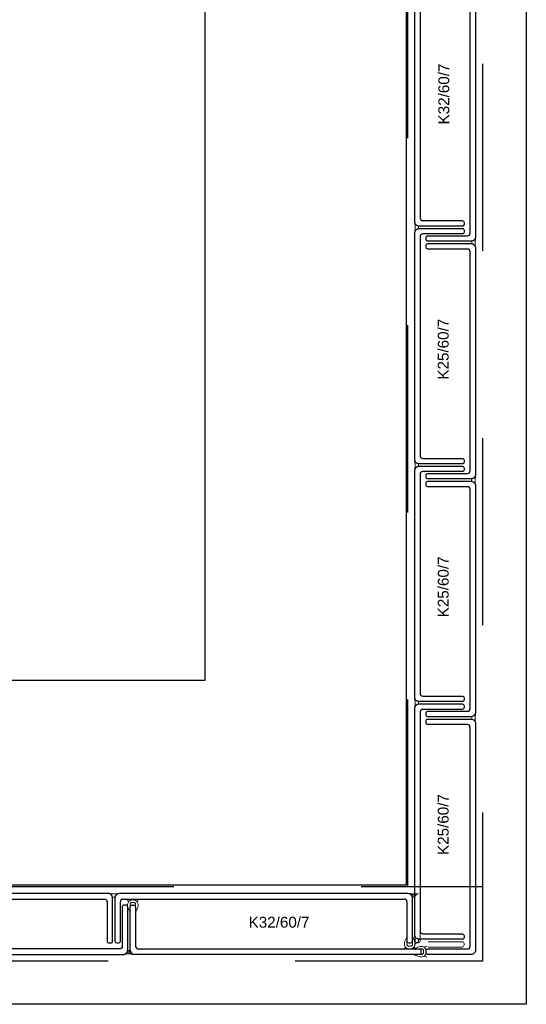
# Model space of a CAD drawing. Header units: metres. Extents: x 0 to 32.9, y 0 to 31.7.
# Tile 11 of 39: x 27.086 to 27.65, y 13.524 to 14.621. Entities that reach past the tile are written whole.
import ezdxf

# ---------------------------------------------------------------- set-up
doc = ezdxf.new("R2010")
doc.units = ezdxf.units.M
doc.linetypes.add('Dash Style-1', pattern=[0.41664, 0.20828, -0.20836])
doc.layers.add('003ARCH_A', color=7, linetype='Continuous')
doc.styles.add('ARIAL', font='arial.ttf')

msp = doc.modelspace()

# ---------------------------------------------------------------- linework, layer by layer
at = {"layer": '003ARCH_A', "color": 253}
for p, q in [((27.6502, 28.7852), (27.6502, 13.5245)), ((27.5164, 28.6523), (27.5164, 13.6573)), ((27.2924, 28.4248), (27.2924, 13.8848)), ((27.2924, 13.8848), (23.1924, 13.8848)), ((27.5164, 13.6573), (22.9683, 13.6573)), ((27.5185, 13.6478), (27.1975, 13.6478)), ((27.5185, 13.6478), (27.5185, 13.6478)), ((27.1925, 13.6428), (27.1925, 13.5948)), ((27.1985, 13.5948), (27.1985, 13.6387)), ((27.2015, 13.6417), (27.5144, 13.6417)), ((27.5174, 13.6387), (27.5174, 13.5948)), ((27.5235, 13.5948), (27.5235, 13.6428)), ((27.2093, 13.585), (27.2093, 13.633)), ((27.2113, 13.635), (27.2134, 13.635)), ((27.2154, 13.633), (27.2154, 13.5891)), ((27.1945, 13.5928), (27.1965, 13.5928)), ((27.5194, 13.5928), (27.5215, 13.5928)), ((27.2184, 13.5861), (27.5313, 13.5861)), ((27.5327, 13.5865), (27.5327, 13.5865)), ((27.5327, 13.5865), (27.5327, 13.58)), ((27.5327, 13.58), (27.2143, 13.58)), ((27.6502, 13.5245), (22.8345, 13.5245))]:
    msp.add_line(p, q, dxfattribs=at)
at = {"layer": '003ARCH_A', "color": 253, "linetype": 'Dash Style-1'}
for p, q in [((27.5184, 13.6555), (27.5184, 28.7372)), ((27.6014, 28.7372), (27.6014, 13.5725)), ((22.8833, 13.6555), (27.6014, 13.6555)), ((27.6014, 13.5725), (22.8833, 13.5725))]:
    msp.add_line(p, q, dxfattribs=at)
at = {"layer": '003ARCH_A', "color": 253, "linetype": 'Continuous', "lineweight": 18}
for p, q in [((27.5261, 14.3948), (27.5264, 14.3938)), ((27.5261, 14.394), (27.5261, 14.3948)), ((27.5261, 14.3937), (27.5261, 14.394)), ((27.5262, 14.3934), (27.5261, 14.3937)), ((27.5262, 14.3929), (27.5262, 14.3934)), ((27.5263, 14.3925), (27.5262, 14.3929)), ((27.5264, 14.392), (27.5263, 14.3925)), ((27.5264, 14.3938), (27.527, 14.3928)), ((27.527, 14.3928), (27.528, 14.3918)), ((27.5261, 14.3842), (27.5263, 14.3856)), ((27.5264, 14.3852), (27.5261, 14.3842)), ((27.5263, 14.3861), (27.5264, 14.3865)), ((27.5263, 14.3856), (27.5263, 14.3861)), ((27.5266, 14.3903), (27.5264, 14.392)), ((27.5264, 14.3869), (27.5265, 14.3874)), ((27.5264, 14.3865), (27.5264, 14.3869)), ((27.527, 14.3862), (27.5264, 14.3852)), ((27.5265, 14.389), (27.5266, 14.3897)), ((27.5265, 14.3885), (27.5265, 14.389)), ((27.5265, 14.3879), (27.5265, 14.3885)), ((27.5265, 14.3874), (27.5265, 14.3879)), ((27.5266, 14.3897), (27.5266, 14.3903)), ((27.528, 14.3872), (27.527, 14.3862)), ((27.528, 14.3918), (27.529, 14.3912)), ((27.529, 14.3877), (27.528, 14.3872)), ((27.529, 14.3912), (27.53, 14.3909)), ((27.53, 14.3881), (27.529, 14.3877)), ((27.53, 14.3909), (27.5301, 14.3905)), ((27.5301, 14.3882), (27.53, 14.3881)), ((27.5301, 14.3905), (27.5302, 14.3903)), ((27.5302, 14.3884), (27.5301, 14.3882)), ((27.5302, 14.3903), (27.5302, 14.3901)), ((27.5302, 14.3901), (27.5302, 14.3898)), ((27.5302, 14.3898), (27.5302, 14.3897)), ((27.5302, 14.3897), (27.5302, 14.3894)), ((27.5302, 14.3894), (27.5302, 14.3892)), ((27.5302, 14.3892), (27.5302, 14.389)), ((27.5302, 14.389), (27.5302, 14.3888)), ((27.5302, 14.3888), (27.5302, 14.3884)), ((27.5896, 14.3736), (27.5895, 14.3734)), ((27.5895, 14.3734), (27.5895, 14.3732)), ((27.5895, 14.3732), (27.5895, 14.373)), ((27.5895, 14.373), (27.5895, 14.3728)), ((27.5895, 14.3728), (27.5895, 14.3726)), ((27.5895, 14.3726), (27.5895, 14.3724)), ((27.5895, 14.3724), (27.5895, 14.3721)), ((27.5895, 14.3721), (27.5895, 14.3719)), ((27.5895, 14.3719), (27.5895, 14.3715)), ((27.5895, 14.3715), (27.5896, 14.3713)), ((27.5897, 14.374), (27.5896, 14.3736)), ((27.5896, 14.3713), (27.5897, 14.3712)), ((27.5907, 14.3744), (27.5897, 14.374)), ((27.5897, 14.3712), (27.5907, 14.3709)), ((27.5917, 14.3749), (27.5907, 14.3744)), ((27.5907, 14.3709), (27.5917, 14.3703)), ((27.5927, 14.376), (27.5917, 14.3749)), ((27.5933, 14.377), (27.5927, 14.376)), ((27.5932, 14.3734), (27.5933, 14.3751)), ((27.5932, 14.3728), (27.5932, 14.3734)), ((27.5932, 14.3722), (27.5932, 14.3728)), ((27.5932, 14.3716), (27.5932, 14.3722)), ((27.5932, 14.371), (27.5932, 14.3716)), ((27.5932, 14.3705), (27.5932, 14.371)), ((27.5933, 14.3701), (27.5932, 14.3705)), ((27.5936, 14.378), (27.5933, 14.377)), ((27.5933, 14.3751), (27.5935, 14.3756)), ((27.5935, 14.376), (27.5936, 14.3765)), ((27.5935, 14.3756), (27.5935, 14.376)), ((27.5936, 14.3772), (27.5936, 14.378)), ((27.5936, 14.3768), (27.5936, 14.3772)), ((27.5936, 14.3765), (27.5936, 14.3768)), ((27.5917, 14.3703), (27.5927, 14.3693)), ((27.5927, 14.3693), (27.5933, 14.3683)), ((27.5933, 14.3697), (27.5933, 14.3701)), ((27.5934, 14.3692), (27.5933, 14.3697)), ((27.5933, 14.3683), (27.5936, 14.3673)), ((27.5934, 14.3687), (27.5934, 14.3692)), ((27.5936, 14.3673), (27.5934, 14.3687)), ((27.5261, 14.1302), (27.5264, 14.1292)), ((27.5261, 14.1294), (27.5261, 14.1302)), ((27.5261, 14.129), (27.5261, 14.1294)), ((27.5264, 14.1292), (27.527, 14.1282)), ((27.5261, 14.1287), (27.5261, 14.129)), ((27.5262, 14.1282), (27.5261, 14.1287)), ((27.5261, 14.1195), (27.5262, 14.121)), ((27.5264, 14.1205), (27.5261, 14.1195)), ((27.5262, 14.1279), (27.5262, 14.1282)), ((27.5263, 14.1273), (27.5262, 14.1279)), ((27.5262, 14.121), (27.5263, 14.1214)), ((27.5265, 14.1256), (27.5263, 14.1273)), ((27.5263, 14.1219), (27.5264, 14.1223)), ((27.5263, 14.1214), (27.5263, 14.1219)), ((27.5264, 14.1232), (27.5265, 14.1239)), ((27.5264, 14.1227), (27.5264, 14.1232)), ((27.5264, 14.1223), (27.5264, 14.1227)), ((27.527, 14.1215), (27.5264, 14.1205)), ((27.5265, 14.125), (27.5265, 14.1256)), ((27.5265, 14.1244), (27.5265, 14.125)), ((27.5265, 14.1239), (27.5265, 14.1244)), ((27.527, 14.1282), (27.528, 14.1272)), ((27.528, 14.1225), (27.527, 14.1215)), ((27.528, 14.1272), (27.529, 14.1266)), ((27.529, 14.1231), (27.528, 14.1225)), ((27.529, 14.1266), (27.53, 14.1263)), ((27.53, 14.1234), (27.529, 14.1231)), ((27.53, 14.1263), (27.5301, 14.1259)), ((27.5301, 14.1238), (27.53, 14.1235)), ((27.53, 14.1235), (27.53, 14.1234)), ((27.5301, 14.1259), (27.5301, 14.1256)), ((27.5301, 14.1256), (27.5301, 14.1254)), ((27.5301, 14.1254), (27.5302, 14.1252)), ((27.5302, 14.1246), (27.5301, 14.1243)), ((27.5301, 14.1243), (27.5301, 14.1241)), ((27.5301, 14.1241), (27.5301, 14.1238)), ((27.5302, 14.1252), (27.5302, 14.125)), ((27.5302, 14.125), (27.5302, 14.1248)), ((27.5302, 14.1248), (27.5302, 14.1246)), ((27.5896, 14.109), (27.5895, 14.1088)), ((27.5895, 14.1088), (27.5895, 14.1086)), ((27.5895, 14.1086), (27.5895, 14.1083)), ((27.5895, 14.1083), (27.5895, 14.1082)), ((27.5895, 14.1082), (27.5895, 14.1079)), ((27.5895, 14.1079), (27.5895, 14.1077)), ((27.5895, 14.1077), (27.5895, 14.1075)), ((27.5895, 14.1075), (27.5895, 14.1073)), ((27.5895, 14.1073), (27.5895, 14.1069)), ((27.5897, 14.1094), (27.5896, 14.109)), ((27.5907, 14.1097), (27.5897, 14.1094)), ((27.5917, 14.1103), (27.5907, 14.1097)), ((27.5927, 14.1113), (27.5917, 14.1103)), ((27.5933, 14.1123), (27.5927, 14.1113)), ((27.5932, 14.1088), (27.5933, 14.1105)), ((27.5932, 14.1082), (27.5932, 14.1088)), ((27.5932, 14.1075), (27.5932, 14.1082)), ((27.5932, 14.107), (27.5932, 14.1075)), ((27.5936, 14.1133), (27.5933, 14.1123)), ((27.5933, 14.1105), (27.5935, 14.111)), ((27.5935, 14.1114), (27.5936, 14.1119)), ((27.5935, 14.111), (27.5935, 14.1114)), ((27.5936, 14.1125), (27.5936, 14.1133)), ((27.5936, 14.1122), (27.5936, 14.1125)), ((27.5936, 14.1119), (27.5936, 14.1122)), ((27.5895, 14.1069), (27.5896, 14.1067)), ((27.5896, 14.1067), (27.5897, 14.1066)), ((27.5897, 14.1066), (27.5907, 14.1062)), ((27.5907, 14.1062), (27.5917, 14.1057)), ((27.5917, 14.1057), (27.5927, 14.1047)), ((27.5927, 14.1047), (27.5933, 14.1037)), ((27.5932, 14.1064), (27.5932, 14.107)), ((27.5932, 14.1059), (27.5932, 14.1064)), ((27.5933, 14.1054), (27.5932, 14.1059)), ((27.5933, 14.105), (27.5933, 14.1054)), ((27.5934, 14.1046), (27.5933, 14.105)), ((27.5933, 14.1037), (27.5936, 14.1026)), ((27.5934, 14.1041), (27.5934, 14.1046)), ((27.5936, 14.1026), (27.5934, 14.1041)), ((27.5261, 13.8656), (27.5264, 13.8646)), ((27.5261, 13.8648), (27.5261, 13.8656)), ((27.5261, 13.8644), (27.5261, 13.8648)), ((27.5261, 13.8641), (27.5261, 13.8644)), ((27.5262, 13.8636), (27.5261, 13.8641)), ((27.5261, 13.8549), (27.5262, 13.8564)), ((27.5264, 13.8559), (27.5261, 13.8549)), ((27.5262, 13.8632), (27.5262, 13.8636)), ((27.5263, 13.8627), (27.5262, 13.8632)), ((27.5262, 13.8564), (27.5263, 13.8568)), ((27.5265, 13.861), (27.5263, 13.8627)), ((27.5263, 13.8573), (27.5264, 13.8577)), ((27.5263, 13.8568), (27.5263, 13.8573)), ((27.5264, 13.8646), (27.527, 13.8636)), ((27.5264, 13.8586), (27.5265, 13.8592)), ((27.5264, 13.8581), (27.5264, 13.8586)), ((27.5264, 13.8577), (27.5264, 13.8581)), ((27.527, 13.8569), (27.5264, 13.8559)), ((27.5265, 13.8604), (27.5265, 13.861)), ((27.5265, 13.8598), (27.5265, 13.8604)), ((27.5265, 13.8592), (27.5265, 13.8598)), ((27.527, 13.8636), (27.528, 13.8626)), ((27.528, 13.8579), (27.527, 13.8569)), ((27.528, 13.8626), (27.529, 13.862)), ((27.529, 13.8585), (27.528, 13.8579)), ((27.529, 13.862), (27.53, 13.8616)), ((27.53, 13.8588), (27.529, 13.8585)), ((27.53, 13.8616), (27.5301, 13.8612)), ((27.5301, 13.8591), (27.53, 13.8589)), ((27.53, 13.8589), (27.53, 13.8588)), ((27.5301, 13.8612), (27.5301, 13.861)), ((27.5301, 13.861), (27.5301, 13.8608)), ((27.5301, 13.8608), (27.5302, 13.8606)), ((27.5302, 13.86), (27.5301, 13.8597)), ((27.5301, 13.8597), (27.5301, 13.8595)), ((27.5301, 13.8595), (27.5301, 13.8591)), ((27.5302, 13.8606), (27.5302, 13.8604)), ((27.5302, 13.8604), (27.5302, 13.8602)), ((27.5302, 13.8602), (27.5302, 13.86)), ((27.5896, 13.8443), (27.5895, 13.8441)), ((27.5897, 13.8448), (27.5896, 13.8443)), ((27.5907, 13.8451), (27.5897, 13.8448)), ((27.5917, 13.8457), (27.5907, 13.8451)), ((27.5927, 13.8467), (27.5917, 13.8457)), ((27.5933, 13.8477), (27.5927, 13.8467)), ((27.5932, 13.8441), (27.5933, 13.8458)), ((27.5936, 13.8487), (27.5933, 13.8477)), ((27.5933, 13.8458), (27.5935, 13.8464)), ((27.5935, 13.8467), (27.5936, 13.8472)), ((27.5935, 13.8464), (27.5935, 13.8467)), ((27.5936, 13.8479), (27.5936, 13.8487)), ((27.5936, 13.8475), (27.5936, 13.8479)), ((27.5936, 13.8472), (27.5936, 13.8475)), ((27.5895, 13.8441), (27.5895, 13.8439)), ((27.5895, 13.8439), (27.5895, 13.8437)), ((27.5895, 13.8437), (27.5895, 13.8435)), ((27.5895, 13.8435), (27.5895, 13.8433)), ((27.5895, 13.8433), (27.5895, 13.8431)), ((27.5895, 13.8431), (27.5895, 13.8428)), ((27.5895, 13.8428), (27.5895, 13.8426)), ((27.5895, 13.8426), (27.5895, 13.8423)), ((27.5895, 13.8423), (27.5896, 13.842)), ((27.5896, 13.842), (27.5897, 13.8419)), ((27.5897, 13.8419), (27.5907, 13.8416)), ((27.5907, 13.8416), (27.5917, 13.841)), ((27.5917, 13.841), (27.5927, 13.84)), ((27.5927, 13.84), (27.5933, 13.839)), ((27.5932, 13.8435), (27.5932, 13.8441)), ((27.5932, 13.8429), (27.5932, 13.8435)), ((27.5932, 13.8424), (27.5932, 13.8429)), ((27.5932, 13.8417), (27.5932, 13.8424)), ((27.5932, 13.8412), (27.5932, 13.8417)), ((27.5933, 13.8408), (27.5932, 13.8412)), ((27.5933, 13.8404), (27.5933, 13.8408)), ((27.5934, 13.8399), (27.5933, 13.8404)), ((27.5933, 13.839), (27.5936, 13.838)), ((27.5934, 13.8395), (27.5934, 13.8399)), ((27.5936, 13.838), (27.5934, 13.8395)), ((27.1858, 13.6477), (27.1868, 13.6474)), ((27.1866, 13.6477), (27.1858, 13.6477)), ((27.187, 13.6477), (27.1866, 13.6477)), ((27.1868, 13.6474), (27.1878, 13.6468)), ((27.1873, 13.6477), (27.187, 13.6477)), ((27.1877, 13.6476), (27.1873, 13.6477)), ((27.1881, 13.6475), (27.1877, 13.6476)), ((27.1887, 13.6474), (27.1881, 13.6475)), ((27.1904, 13.6473), (27.1887, 13.6474)), ((27.191, 13.6473), (27.1904, 13.6473)), ((27.1916, 13.6473), (27.191, 13.6473)), ((27.1921, 13.6473), (27.1916, 13.6473)), ((27.1927, 13.6473), (27.1921, 13.6473)), ((27.1932, 13.6473), (27.1927, 13.6473)), ((27.1937, 13.6474), (27.1932, 13.6473)), ((27.1941, 13.6474), (27.1937, 13.6474)), ((27.1945, 13.6475), (27.1941, 13.6474)), ((27.195, 13.6475), (27.1945, 13.6475)), ((27.1945, 13.6468), (27.1955, 13.6474)), ((27.1965, 13.6477), (27.195, 13.6475)), ((27.1955, 13.6474), (27.1965, 13.6477)), ((27.5201, 13.6475), (27.5201, 13.6475)), ((27.5202, 13.6476), (27.5202, 13.6476)), ((27.5203, 13.6477), (27.5203, 13.6477)), ((27.5203, 13.6477), (27.5203, 13.6477)), ((27.5204, 13.6474), (27.5204, 13.6474)), ((27.5206, 13.6476), (27.5206, 13.6476)), ((27.5206, 13.6475), (27.5206, 13.6475)), ((27.5212, 13.6469), (27.5213, 13.6469)), ((27.5213, 13.6476), (27.5214, 13.6476)), ((27.5214, 13.6476), (27.5214, 13.6476)), ((27.5214, 13.6469), (27.5215, 13.6469)), ((27.5215, 13.6469), (27.5215, 13.6469)), ((27.5215, 13.6469), (27.5215, 13.6469)), ((27.5216, 13.6475), (27.5216, 13.6475)), ((27.5216, 13.6474), (27.5216, 13.6474)), ((27.5217, 13.6475), (27.5217, 13.6475)), ((27.5219, 13.6469), (27.5219, 13.6469)), ((27.5221, 13.6471), (27.5221, 13.6471)), ((27.5221, 13.6471), (27.5221, 13.6471)), ((27.5223, 13.6472), (27.5223, 13.6473)), ((27.523, 13.6473), (27.523, 13.6473)), ((27.5231, 13.6472), (27.5231, 13.6472)), ((27.5233, 13.6471), (27.5233, 13.6471)), ((27.5234, 13.647), (27.5234, 13.647)), ((27.5236, 13.6469), (27.5236, 13.6469)), ((27.524, 13.647), (27.524, 13.647)), ((27.526, 13.647), (27.526, 13.647)), ((27.5262, 13.6472), (27.5262, 13.6472)), ((27.5262, 13.6471), (27.5262, 13.6471)), ((27.5264, 13.6473), (27.5264, 13.6473)), ((27.527, 13.6473), (27.527, 13.6473)), ((27.5271, 13.6472), (27.5271, 13.6472)), ((27.5273, 13.647), (27.5273, 13.647)), ((27.5274, 13.647), (27.5274, 13.647)), ((27.5277, 13.6474), (27.5277, 13.6474)), ((27.5279, 13.6469), (27.5279, 13.6469)), ((27.5281, 13.6471), (27.5281, 13.6471)), ((27.5286, 13.6475), (27.5286, 13.6475)), ((27.5286, 13.6473), (27.5286, 13.6473)), ((27.5288, 13.6472), (27.5288, 13.6472)), ((27.5288, 13.6472), (27.5288, 13.6472)), ((27.5288, 13.6472), (27.5288, 13.6472)), ((27.5294, 13.6475), (27.5294, 13.6475)), ((27.5297, 13.6476), (27.5297, 13.6476)), ((27.5298, 13.6476), (27.5298, 13.6477)), ((27.5298, 13.6477), (27.5298, 13.6477)), ((27.1878, 13.6468), (27.1888, 13.6458)), ((27.1888, 13.6458), (27.1894, 13.6448)), ((27.1894, 13.6448), (27.1897, 13.6438)), ((27.1897, 13.6438), (27.1901, 13.6437)), ((27.1901, 13.6437), (27.1904, 13.6436)), ((27.1904, 13.6436), (27.1906, 13.6436)), ((27.1906, 13.6436), (27.1908, 13.6436)), ((27.1908, 13.6436), (27.191, 13.6436)), ((27.191, 13.6436), (27.1912, 13.6436)), ((27.1912, 13.6436), (27.1914, 13.6436)), ((27.1914, 13.6436), (27.1917, 13.6436)), ((27.1917, 13.6436), (27.1919, 13.6436)), ((27.1919, 13.6436), (27.1922, 13.6436)), ((27.1922, 13.6436), (27.1924, 13.6437)), ((27.1924, 13.6437), (27.1926, 13.6438)), ((27.1926, 13.6438), (27.1929, 13.6448)), ((27.1929, 13.6448), (27.1935, 13.6458)), ((27.1935, 13.6458), (27.1945, 13.6468)), ((27.5218, 13.6468), (27.5218, 13.6468)), ((27.5226, 13.6467), (27.5226, 13.6467)), ((27.5226, 13.6457), (27.5226, 13.6457)), ((27.5226, 13.6457), (27.5226, 13.6457)), ((27.5227, 13.6454), (27.5227, 13.6454)), ((27.5228, 13.6467), (27.5228, 13.6467)), ((27.5228, 13.6462), (27.5228, 13.6462)), ((27.5228, 13.6458), (27.5228, 13.6459)), ((27.5229, 13.6467), (27.5229, 13.6467)), ((27.5229, 13.6467), (27.5229, 13.6467)), ((27.5229, 13.6462), (27.5229, 13.6463)), ((27.5229, 13.6454), (27.5229, 13.6454)), ((27.523, 13.6464), (27.523, 13.6463)), ((27.523, 13.6463), (27.523, 13.6463)), ((27.523, 13.6461), (27.523, 13.6461)), ((27.5231, 13.6467), (27.5231, 13.6467)), ((27.5231, 13.6464), (27.5231, 13.6464)), ((27.5231, 13.6464), (27.5231, 13.6464)), ((27.5231, 13.6462), (27.5231, 13.6462)), ((27.5231, 13.6453), (27.5231, 13.6453)), ((27.5232, 13.6444), (27.5233, 13.6445)), ((27.5232, 13.6441), (27.5232, 13.6441)), ((27.5233, 13.6461), (27.5233, 13.6461)), ((27.5233, 13.6461), (27.5233, 13.6461)), ((27.5233, 13.6451), (27.5233, 13.6451)), ((27.5233, 13.6451), (27.5233, 13.6451)), ((27.5233, 13.6441), (27.5233, 13.6441)), ((27.5233, 13.644), (27.5233, 13.644)), ((27.5233, 13.644), (27.5233, 13.644)), ((27.5235, 13.6465), (27.5235, 13.6465)), ((27.5235, 13.6459), (27.5235, 13.6459)), ((27.5235, 13.6453), (27.5235, 13.6453)), ((27.5235, 13.6449), (27.5235, 13.6449)), ((27.5235, 13.6447), (27.5235, 13.6447)), ((27.5235, 13.644), (27.5235, 13.6439)), ((27.5236, 13.6466), (27.5236, 13.6466)), ((27.5236, 13.644), (27.5236, 13.644)), ((27.5236, 13.6437), (27.5236, 13.6437)), ((27.5237, 13.6467), (27.5237, 13.6467)), ((27.5237, 13.6453), (27.5237, 13.6453)), ((27.5237, 13.6438), (27.5237, 13.6438)), ((27.5238, 13.6468), (27.5238, 13.6468)), ((27.5238, 13.6453), (27.5238, 13.6453)), ((27.5238, 13.6453), (27.5238, 13.6453)), ((27.5238, 13.6438), (27.5238, 13.6439)), ((27.5238, 13.6438), (27.5238, 13.6438)), ((27.5239, 13.6449), (27.5239, 13.6449)), ((27.524, 13.6466), (27.524, 13.6466)), ((27.524, 13.6452), (27.524, 13.6452)), ((27.524, 13.6451), (27.524, 13.6451)), ((27.524, 13.645), (27.524, 13.645)), ((27.5241, 13.6453), (27.5241, 13.6453)), ((27.5241, 13.6452), (27.5241, 13.6452)), ((27.5241, 13.6451), (27.5242, 13.6451)), ((27.5242, 13.6465), (27.5242, 13.6465)), ((27.5242, 13.6465), (27.5242, 13.6465)), ((27.5242, 13.6465), (27.5242, 13.6465)), ((27.5242, 13.6451), (27.5242, 13.6451)), ((27.5243, 13.6462), (27.5243, 13.6462)), ((27.5243, 13.6454), (27.5243, 13.6454)), ((27.5243, 13.6451), (27.5243, 13.6451)), ((27.5244, 13.6462), (27.5244, 13.6463)), ((27.5244, 13.6439), (27.5244, 13.6439)), ((27.5244, 13.6437), (27.5244, 13.6437)), ((27.5245, 13.6465), (27.5245, 13.6465)), ((27.5245, 13.6456), (27.5245, 13.6456)), ((27.5246, 13.6464), (27.5247, 13.6464)), ((27.5246, 13.6463), (27.5246, 13.6463)), ((27.5246, 13.6439), (27.5246, 13.6439)), ((27.5246, 13.6438), (27.5246, 13.6438)), ((27.5246, 13.6438), (27.5246, 13.6438)), ((27.5247, 13.6464), (27.5247, 13.6464)), ((27.5247, 13.6438), (27.5247, 13.6438)), ((27.5247, 13.6438), (27.5247, 13.6438)), ((27.5248, 13.644), (27.5248, 13.644)), ((27.5249, 13.6458), (27.525, 13.6458)), ((27.5249, 13.6451), (27.5249, 13.6451)), ((27.5249, 13.6449), (27.5249, 13.6448)), ((27.5249, 13.6439), (27.5249, 13.6439)), ((27.5249, 13.6438), (27.5249, 13.6438)), ((27.525, 13.6468), (27.525, 13.6468)), ((27.525, 13.646), (27.525, 13.6461)), ((27.525, 13.6442), (27.525, 13.6442)), ((27.525, 13.6438), (27.525, 13.6438)), ((27.5251, 13.6467), (27.5251, 13.6467)), ((27.5251, 13.6462), (27.5251, 13.6462)), ((27.5251, 13.6457), (27.5251, 13.6457)), ((27.5251, 13.6451), (27.5251, 13.6451)), ((27.5251, 13.6451), (27.5251, 13.6451)), ((27.5251, 13.6451), (27.5251, 13.6451)), ((27.5251, 13.6447), (27.5251, 13.6447)), ((27.5251, 13.6436), (27.5251, 13.6436)), ((27.5252, 13.6462), (27.5252, 13.6462)), ((27.5252, 13.6437), (27.5252, 13.6437)), ((27.5252, 13.6436), (27.5252, 13.6436)), ((27.5253, 13.6465), (27.5254, 13.6465)), ((27.5253, 13.6465), (27.5253, 13.6465)), ((27.5253, 13.6464), (27.5253, 13.6464)), ((27.5253, 13.6456), (27.5253, 13.6456)), ((27.5253, 13.6455), (27.5253, 13.6455)), ((27.5253, 13.6446), (27.5253, 13.6446)), ((27.5253, 13.6446), (27.5253, 13.6446)), ((27.5253, 13.6438), (27.5253, 13.6438)), ((27.5254, 13.6464), (27.5254, 13.6464)), ((27.5254, 13.6451), (27.5254, 13.6451)), ((27.5254, 13.6438), (27.5254, 13.6438)), ((27.5254, 13.6438), (27.5254, 13.6438)), ((27.5255, 13.6463), (27.5256, 13.6463)), ((27.5255, 13.6454), (27.5255, 13.6454)), ((27.5255, 13.6449), (27.5255, 13.6449)), ((27.5255, 13.6446), (27.5255, 13.6447)), ((27.5255, 13.6444), (27.5255, 13.6444)), ((27.5256, 13.6466), (27.5256, 13.6466)), ((27.5256, 13.6464), (27.5256, 13.6464)), ((27.5256, 13.6463), (27.5256, 13.6463)), ((27.5256, 13.6463), (27.5256, 13.6463)), ((27.5256, 13.645), (27.5256, 13.645)), ((27.5256, 13.6448), (27.5256, 13.6448)), ((27.5257, 13.645), (27.5257, 13.6451)), ((27.5257, 13.6448), (27.5257, 13.6448)), ((27.5258, 13.6451), (27.5258, 13.6451)), ((27.5258, 13.6451), (27.5258, 13.6451)), ((27.5258, 13.645), (27.5258, 13.645)), ((27.5258, 13.6437), (27.5258, 13.6437)), ((27.5259, 13.6463), (27.5259, 13.6463)), ((27.5259, 13.6462), (27.5259, 13.6462)), ((27.526, 13.6462), (27.526, 13.6462)), ((27.526, 13.6452), (27.526, 13.6452)), ((27.5261, 13.6463), (27.5261, 13.6463)), ((27.5262, 13.6464), (27.5262, 13.6464)), ((27.5262, 13.6464), (27.5263, 13.6464)), ((27.5262, 13.6449), (27.5263, 13.6449)), ((27.5264, 13.6449), (27.5265, 13.6449)), ((27.5265, 13.6456), (27.5265, 13.6456)), ((27.5265, 13.6449), (27.5265, 13.6449)), ((27.5265, 13.6449), (27.5265, 13.6449)), ((27.5267, 13.6462), (27.5267, 13.6462)), ((27.5267, 13.6458), (27.5267, 13.6458)), ((27.5267, 13.6457), (27.5267, 13.6457)), ((27.5269, 13.6462), (27.5269, 13.6462)), ((27.5269, 13.6459), (27.5269, 13.6459)), ((27.527, 13.6463), (27.527, 13.6463)), ((27.527, 13.6462), (27.527, 13.6462)), ((27.527, 13.6462), (27.527, 13.6462)), ((27.5271, 13.6462), (27.5271, 13.6462)), ((27.5271, 13.6461), (27.5271, 13.6461)), ((27.5272, 13.6461), (27.5272, 13.6461)), ((27.5273, 13.646), (27.5273, 13.646)), ((27.5276, 13.6468), (27.5276, 13.6468)), ((27.5276, 13.6466), (27.5276, 13.6466)), ((27.5277, 13.6467), (27.5277, 13.6467)), ((27.5277, 13.6467), (27.5278, 13.6467)), ((27.5261, 13.6009), (27.5264, 13.5999)), ((27.5261, 13.6001), (27.5261, 13.6009)), ((27.5261, 13.5997), (27.5261, 13.6001)), ((27.5261, 13.5994), (27.5261, 13.5997)), ((27.5262, 13.599), (27.5261, 13.5994)), ((27.5262, 13.5986), (27.5262, 13.599)), ((27.5263, 13.5981), (27.5262, 13.5986)), ((27.5262, 13.5917), (27.5263, 13.5922)), ((27.5265, 13.5963), (27.5263, 13.5981)), ((27.5263, 13.5926), (27.5264, 13.593)), ((27.5263, 13.5922), (27.5263, 13.5926)), ((27.5264, 13.5999), (27.527, 13.5989)), ((27.5264, 13.594), (27.5265, 13.5946)), ((27.5264, 13.5935), (27.5264, 13.594)), ((27.5264, 13.593), (27.5264, 13.5935)), ((27.527, 13.5922), (27.5264, 13.5912)), ((27.5265, 13.5957), (27.5265, 13.5963)), ((27.5265, 13.5951), (27.5265, 13.5957)), ((27.5265, 13.5946), (27.5265, 13.5951)), ((27.527, 13.5989), (27.528, 13.5979)), ((27.528, 13.5932), (27.527, 13.5922)), ((27.528, 13.5979), (27.529, 13.5973)), ((27.529, 13.5938), (27.528, 13.5932)), ((27.529, 13.5973), (27.53, 13.597)), ((27.53, 13.5941), (27.529, 13.5938)), ((27.53, 13.597), (27.5301, 13.5966)), ((27.5301, 13.5945), (27.53, 13.5943)), ((27.53, 13.5943), (27.53, 13.5941)), ((27.5301, 13.5966), (27.5301, 13.5964)), ((27.5301, 13.5964), (27.5301, 13.5961)), ((27.5301, 13.5961), (27.5302, 13.5959)), ((27.5302, 13.5953), (27.5301, 13.5951)), ((27.5301, 13.5951), (27.5301, 13.5948)), ((27.5301, 13.5948), (27.5301, 13.5945)), ((27.5302, 13.5959), (27.5302, 13.5957)), ((27.5302, 13.5957), (27.5302, 13.5955)), ((27.5302, 13.5955), (27.5302, 13.5953)), ((27.2049, 13.5813), (27.205, 13.5813)), ((27.2051, 13.5812), (27.2052, 13.5812)), ((27.2057, 13.5819), (27.2057, 13.5819)), ((27.2059, 13.5819), (27.2059, 13.5819)), ((27.206, 13.5826), (27.206, 13.5826)), ((27.206, 13.5818), (27.206, 13.5819)), ((27.206, 13.5819), (27.206, 13.5819)), ((27.206, 13.5819), (27.206, 13.5819)), ((27.2061, 13.5819), (27.2061, 13.5819)), ((27.2062, 13.582), (27.2062, 13.582)), ((27.2062, 13.5818), (27.2062, 13.5818)), ((27.2063, 13.582), (27.2063, 13.5821)), ((27.2063, 13.5821), (27.2063, 13.5821)), ((27.2064, 13.5831), (27.2064, 13.5831)), ((27.2064, 13.5831), (27.2064, 13.5831)), ((27.2064, 13.5831), (27.2064, 13.5831)), ((27.2064, 13.5831), (27.2064, 13.5831)), ((27.2065, 13.5832), (27.2065, 13.5832)), ((27.2065, 13.583), (27.2065, 13.583)), ((27.2065, 13.5812), (27.2065, 13.5812)), ((27.2066, 13.5833), (27.2066, 13.5833)), ((27.2066, 13.583), (27.2066, 13.583)), ((27.2066, 13.5821), (27.2066, 13.5821)), ((27.2066, 13.5811), (27.2066, 13.5811)), ((27.2067, 13.584), (27.2067, 13.584)), ((27.2067, 13.5833), (27.2067, 13.5833)), ((27.2067, 13.5833), (27.2067, 13.5833)), ((27.2067, 13.5832), (27.2067, 13.5832)), ((27.2067, 13.5832), (27.2067, 13.5832)), ((27.2067, 13.5831), (27.2067, 13.5831)), ((27.2067, 13.582), (27.2067, 13.582)), ((27.2068, 13.5839), (27.2068, 13.5839)), ((27.2068, 13.5833), (27.2068, 13.5833)), ((27.2068, 13.5829), (27.2068, 13.5829)), ((27.2069, 13.5818), (27.2069, 13.5818)), ((27.207, 13.5838), (27.207, 13.5838)), ((27.207, 13.5837), (27.207, 13.5837)), ((27.207, 13.5828), (27.207, 13.5828)), ((27.207, 13.5828), (27.207, 13.5828)), ((27.207, 13.5818), (27.207, 13.5818)), ((27.207, 13.5816), (27.207, 13.5816)), ((27.2071, 13.5835), (27.2071, 13.5835)), ((27.2071, 13.5818), (27.2071, 13.5818)), ((27.2071, 13.5817), (27.2071, 13.5817)), ((27.2072, 13.5836), (27.2072, 13.5836)), ((27.2072, 13.5826), (27.2072, 13.5826)), ((27.2072, 13.5818), (27.2072, 13.5818)), ((27.2072, 13.5816), (27.2072, 13.5816)), ((27.2073, 13.5819), (27.2073, 13.5819)), ((27.2073, 13.5817), (27.2073, 13.5817)), ((27.2073, 13.5817), (27.2073, 13.5817)), ((27.2073, 13.5817), (27.2073, 13.5817)), ((27.2075, 13.584), (27.2076, 13.584)), ((27.2075, 13.583), (27.2076, 13.583)), ((27.2076, 13.5821), (27.2076, 13.5821)), ((27.2076, 13.5818), (27.2076, 13.5819)), ((27.2076, 13.5817), (27.2076, 13.5817)), ((27.2077, 13.5841), (27.2077, 13.5842)), ((27.2077, 13.5841), (27.2077, 13.5841)), ((27.2077, 13.583), (27.2078, 13.583)), ((27.2077, 13.5819), (27.2077, 13.5819)), ((27.2078, 13.583), (27.2078, 13.5829)), ((27.2078, 13.583), (27.2078, 13.5829)), ((27.2078, 13.582), (27.2078, 13.582)), ((27.2079, 13.5821), (27.2079, 13.5821)), ((27.2079, 13.582), (27.2079, 13.582)), ((27.208, 13.5842), (27.208, 13.5842)), ((27.208, 13.5831), (27.208, 13.5831)), ((27.208, 13.5826), (27.208, 13.5826)), ((27.2081, 13.5832), (27.2081, 13.5832)), ((27.2081, 13.5829), (27.2081, 13.5829)), ((27.2082, 13.5842), (27.2082, 13.5842)), ((27.2082, 13.5833), (27.2082, 13.5833)), ((27.2082, 13.5827), (27.2082, 13.5828)), ((27.2082, 13.5827), (27.2082, 13.5827)), ((27.2083, 13.5842), (27.2083, 13.5842)), ((27.2083, 13.5842), (27.2083, 13.5842)), ((27.2083, 13.5833), (27.2083, 13.5833)), ((27.2083, 13.5833), (27.2083, 13.5833)), ((27.2084, 13.5829), (27.2084, 13.5829)), ((27.2084, 13.5816), (27.2085, 13.5815)), ((27.2085, 13.5842), (27.2085, 13.5842)), ((27.2085, 13.5812), (27.2085, 13.5812)), ((27.2086, 13.5835), (27.2086, 13.5835)), ((27.2086, 13.5831), (27.2086, 13.5831)), ((27.2086, 13.5825), (27.2086, 13.5825)), ((27.2086, 13.5815), (27.2087, 13.5815)), ((27.2086, 13.5815), (27.2086, 13.5815)), ((27.2087, 13.5824), (27.2088, 13.5824)), ((27.2087, 13.5815), (27.2087, 13.5815)), ((27.2087, 13.5815), (27.2087, 13.5815)), ((27.2087, 13.5813), (27.2087, 13.5814)), ((27.2087, 13.5814), (27.2087, 13.5814)), ((27.2087, 13.5813), (27.2087, 13.5813)), ((27.2088, 13.5834), (27.2088, 13.5834)), ((27.2089, 13.5828), (27.2089, 13.5828)), ((27.2089, 13.5823), (27.209, 13.5823)), ((27.2089, 13.5815), (27.2089, 13.5815)), ((27.2089, 13.5813), (27.209, 13.5813)), ((27.2089, 13.5813), (27.2089, 13.5813)), ((27.209, 13.5842), (27.2091, 13.5842)), ((27.209, 13.5842), (27.209, 13.5842)), ((27.209, 13.5832), (27.209, 13.5832)), ((27.209, 13.5832), (27.209, 13.5832)), ((27.209, 13.5822), (27.209, 13.5822)), ((27.209, 13.5815), (27.209, 13.5815)), ((27.2091, 13.5835), (27.2091, 13.5835)), ((27.2091, 13.5828), (27.2091, 13.5828)), ((27.2091, 13.5817), (27.2091, 13.5817)), ((27.2091, 13.5811), (27.2092, 13.5811)), ((27.2092, 13.584), (27.2093, 13.584)), ((27.2092, 13.5837), (27.2092, 13.5837)), ((27.2092, 13.5831), (27.2092, 13.5831)), ((27.2092, 13.5828), (27.2092, 13.5828)), ((27.2092, 13.5828), (27.2092, 13.5828)), ((27.2092, 13.5821), (27.2092, 13.5821)), ((27.2092, 13.5819), (27.2093, 13.5819)), ((27.2092, 13.5818), (27.2092, 13.5818)), ((27.2093, 13.5837), (27.2093, 13.5837)), ((27.2094, 13.5841), (27.2094, 13.5841)), ((27.2094, 13.5838), (27.2094, 13.5838)), ((27.2094, 13.5827), (27.2094, 13.5827)), ((27.2094, 13.582), (27.2094, 13.582)), ((27.2095, 13.582), (27.2095, 13.5821)), ((27.2095, 13.582), (27.2095, 13.582)), ((27.2096, 13.5831), (27.2096, 13.5831)), ((27.2096, 13.5821), (27.2096, 13.5821)), ((27.2097, 13.5832), (27.2097, 13.5832)), ((27.2097, 13.5823), (27.2097, 13.5823)), ((27.2097, 13.5823), (27.2098, 13.5823)), ((27.2098, 13.5814), (27.2098, 13.5814)), ((27.2099, 13.5824), (27.2099, 13.5824)), ((27.21, 13.5813), (27.21, 13.5813)), ((27.2101, 13.5813), (27.2101, 13.5813)), ((27.2101, 13.5813), (27.2101, 13.5813)), ((27.2103, 13.5813), (27.2103, 13.5813)), ((27.2106, 13.5812), (27.2106, 13.5813)), ((27.2112, 13.5812), (27.2112, 13.5812)), ((27.5261, 13.5902), (27.5262, 13.5917)), ((27.5264, 13.5912), (27.5261, 13.5902)), ((27.2034, 13.5802), (27.2034, 13.5802)), ((27.2035, 13.5803), (27.2035, 13.5803)), ((27.2036, 13.5803), (27.2036, 13.5803)), ((27.2037, 13.5805), (27.2037, 13.5805)), ((27.204, 13.5806), (27.204, 13.5806)), ((27.2041, 13.5806), (27.2041, 13.5806)), ((27.2042, 13.5807), (27.2042, 13.5807)), ((27.2043, 13.5808), (27.2043, 13.5808)), ((27.2043, 13.5808), (27.2043, 13.5808)), ((27.2044, 13.5808), (27.2044, 13.5808)), ((27.2045, 13.5806), (27.2045, 13.5806)), ((27.2047, 13.5805), (27.2047, 13.5805)), ((27.2049, 13.5804), (27.2049, 13.5804)), ((27.2049, 13.5803), (27.2049, 13.5803)), ((27.2052, 13.5807), (27.2053, 13.5807)), ((27.2054, 13.5806), (27.2055, 13.5806)), ((27.2055, 13.5806), (27.2055, 13.5806)), ((27.2055, 13.5806), (27.2055, 13.5806)), ((27.2056, 13.5806), (27.2056, 13.5806)), ((27.2057, 13.5806), (27.2057, 13.5806)), ((27.2057, 13.5806), (27.2058, 13.5806)), ((27.2058, 13.5807), (27.2058, 13.5807)), ((27.2059, 13.5808), (27.2059, 13.5808)), ((27.2059, 13.5808), (27.2059, 13.5808)), ((27.206, 13.5807), (27.206, 13.5807)), ((27.2061, 13.5808), (27.2061, 13.5808)), ((27.2061, 13.5808), (27.2061, 13.5808)), ((27.2063, 13.581), (27.2063, 13.581)), ((27.2067, 13.581), (27.2067, 13.581)), ((27.2069, 13.5808), (27.2069, 13.5808)), ((27.2069, 13.5808), (27.2069, 13.5808)), ((27.2071, 13.5806), (27.2071, 13.5806)), ((27.2073, 13.5806), (27.2073, 13.5806)), ((27.2074, 13.5807), (27.2074, 13.5807)), ((27.2075, 13.5808), (27.2075, 13.5808)), ((27.2075, 13.5808), (27.2075, 13.5808)), ((27.208, 13.5807), (27.208, 13.5807)), ((27.2088, 13.5806), (27.2088, 13.5806)), ((27.209, 13.5807), (27.209, 13.5807)), ((27.2091, 13.5808), (27.2091, 13.5808)), ((27.2091, 13.5808), (27.2091, 13.5808)), ((27.21, 13.5807), (27.2101, 13.5807)), ((27.2102, 13.5809), (27.2102, 13.5809)), ((27.2102, 13.5809), (27.2102, 13.5809)), ((27.2103, 13.5806), (27.2103, 13.5806)), ((27.2104, 13.581), (27.2104, 13.581)), ((27.2104, 13.5806), (27.2104, 13.5806)), ((27.2105, 13.5807), (27.2105, 13.5807)), ((27.2106, 13.581), (27.2106, 13.581)), ((27.2106, 13.5808), (27.2106, 13.5808)), ((27.2106, 13.5808), (27.2107, 13.5808)), ((27.2107, 13.5809), (27.2107, 13.5809)), ((27.2109, 13.5808), (27.2109, 13.5808)), ((27.2109, 13.5807), (27.2109, 13.5807)), ((27.2111, 13.5806), (27.2111, 13.5806)), ((27.2117, 13.5804), (27.2117, 13.5804)), ((27.2118, 13.5805), (27.2118, 13.5805)), ((27.2119, 13.5806), (27.2119, 13.5806)), ((27.2119, 13.5806), (27.2119, 13.5806)), ((27.212, 13.5806), (27.212, 13.5806)), ((27.2129, 13.5802), (27.2129, 13.5802)), ((27.2129, 13.5802), (27.2129, 13.5802))]:
    msp.add_line(p, q, dxfattribs=at)
at = {"layer": '003ARCH_A', "color": 253, "lineweight": 18}
for p, q in [((27.5194, 13.6477), (27.5204, 13.6474)), ((27.5202, 13.6477), (27.5194, 13.6477)), ((27.5206, 13.6477), (27.5202, 13.6477)), ((27.5204, 13.6474), (27.5214, 13.6468)), ((27.5209, 13.6477), (27.5206, 13.6477)), ((27.5214, 13.6476), (27.5209, 13.6477)), ((27.5217, 13.6475), (27.5214, 13.6476)), ((27.5223, 13.6474), (27.5217, 13.6475)), ((27.524, 13.6473), (27.5223, 13.6474)), ((27.5246, 13.6473), (27.524, 13.6473)), ((27.5252, 13.6473), (27.5246, 13.6473)), ((27.5257, 13.6473), (27.5252, 13.6473)), ((27.5264, 13.6473), (27.5257, 13.6473)), ((27.5269, 13.6473), (27.5264, 13.6473)), ((27.5273, 13.6474), (27.5269, 13.6473)), ((27.5277, 13.6474), (27.5273, 13.6474)), ((27.5282, 13.6475), (27.5277, 13.6474)), ((27.5281, 13.6468), (27.5291, 13.6474)), ((27.5286, 13.6475), (27.5282, 13.6475)), ((27.5301, 13.6477), (27.5286, 13.6475)), ((27.5291, 13.6474), (27.5301, 13.6477)), ((27.5214, 13.6468), (27.5224, 13.6458)), ((27.5224, 13.6458), (27.523, 13.6448)), ((27.523, 13.6448), (27.5233, 13.6438)), ((27.5233, 13.6438), (27.5238, 13.6437)), ((27.5238, 13.6437), (27.524, 13.6436)), ((27.524, 13.6436), (27.5242, 13.6436)), ((27.5242, 13.6436), (27.5244, 13.6436)), ((27.5244, 13.6436), (27.5246, 13.6436)), ((27.5246, 13.6436), (27.5248, 13.6436)), ((27.5248, 13.6436), (27.525, 13.6436)), ((27.525, 13.6436), (27.5253, 13.6436)), ((27.5253, 13.6436), (27.5255, 13.6436)), ((27.5255, 13.6436), (27.5259, 13.6436)), ((27.5259, 13.6436), (27.5261, 13.6437)), ((27.5261, 13.6437), (27.5262, 13.6438)), ((27.5262, 13.6438), (27.5265, 13.6448)), ((27.5265, 13.6448), (27.5271, 13.6458)), ((27.5271, 13.6458), (27.5281, 13.6468)), ((27.1838, 13.6327), (27.1838, 13.5948)), ((27.1898, 13.5948), (27.1898, 13.6327)), ((27.2007, 13.5952), (27.2007, 13.633)), ((27.2027, 13.6351), (27.2047, 13.6351)), ((27.2067, 13.633), (27.2067, 13.5952)), ((27.5261, 13.5948), (27.5261, 13.6327)), ((27.5321, 13.6327), (27.5321, 13.5948)), ((27.1858, 13.5928), (27.1878, 13.5928)), ((27.5301, 13.5928), (27.5281, 13.5928)), ((27.2047, 13.5811), (27.2057, 13.5821)), ((27.2057, 13.5821), (27.2063, 13.5831)), ((27.2063, 13.5831), (27.2066, 13.5841)), ((27.2066, 13.5841), (27.207, 13.5842)), ((27.207, 13.5842), (27.2072, 13.5842)), ((27.2072, 13.5842), (27.2075, 13.5842)), ((27.2075, 13.5842), (27.2077, 13.5843)), ((27.2077, 13.5843), (27.2079, 13.5843)), ((27.2079, 13.5843), (27.2081, 13.5843)), ((27.2081, 13.5843), (27.2083, 13.5843)), ((27.2083, 13.5843), (27.2085, 13.5842)), ((27.2085, 13.5842), (27.2088, 13.5842)), ((27.2088, 13.5842), (27.2091, 13.5842)), ((27.2091, 13.5842), (27.2093, 13.5841)), ((27.2093, 13.5841), (27.2095, 13.5841)), ((27.2095, 13.5841), (27.2098, 13.5831)), ((27.2098, 13.5831), (27.2104, 13.5821)), ((27.2104, 13.5821), (27.2114, 13.5811)), ((27.2027, 13.5802), (27.2037, 13.5805)), ((27.2035, 13.5802), (27.2027, 13.5802)), ((27.2038, 13.5802), (27.2035, 13.5802)), ((27.2037, 13.5805), (27.2047, 13.5811)), ((27.2041, 13.5802), (27.2038, 13.5802)), ((27.2046, 13.5803), (27.2041, 13.5802)), ((27.205, 13.5803), (27.2046, 13.5803)), ((27.2055, 13.5804), (27.205, 13.5803)), ((27.2073, 13.5806), (27.2055, 13.5804)), ((27.2078, 13.5806), (27.2073, 13.5806)), ((27.2085, 13.5806), (27.2078, 13.5806)), ((27.209, 13.5806), (27.2085, 13.5806)), ((27.2096, 13.5805), (27.209, 13.5806)), ((27.2101, 13.5805), (27.2096, 13.5805)), ((27.2106, 13.5805), (27.2101, 13.5805)), ((27.211, 13.5804), (27.2106, 13.5805)), ((27.2114, 13.5804), (27.211, 13.5804)), ((27.2114, 13.5811), (27.2124, 13.5805)), ((27.2119, 13.5803), (27.2114, 13.5804)), ((27.2134, 13.5802), (27.2119, 13.5803)), ((27.2124, 13.5805), (27.2134, 13.5802))]:
    msp.add_line(p, q, dxfattribs=at)
at = {"layer": '003ARCH_A', "color": 253}
for points in [[(27.526, 14.3958), (27.526, 14.7168, -0.414214), (27.531, 14.7218), (27.579, 14.7218, -0.414214), (27.581, 14.7198), (27.581, 14.7177, -0.414214), (27.579, 14.7157), (27.5351, 14.7157, 0.414214), (27.5321, 14.7127), (27.5321, 14.3999, 0.414214), (27.5351, 14.3969), (27.579, 14.3969, -0.414214), (27.581, 14.3949), (27.581, 14.3928, -0.198912), (27.5804, 14.3914, -0.198912), (27.579, 14.3908), (27.531, 14.3908, -0.198912), (27.5275, 14.3923, -0.198912), (27.526, 14.3958)], [(27.5938, 14.7), (27.5938, 14.379, -0.414214), (27.5888, 14.374), (27.5408, 14.374, -0.414214), (27.5388, 14.376), (27.5388, 14.378, -0.414214), (27.5408, 14.38), (27.5847, 14.38, 0.414214), (27.5877, 14.383), (27.5877, 14.6959, 0.414214), (27.5847, 14.6989), (27.5408, 14.6989, -0.414214), (27.5388, 14.7009), (27.5388, 14.703, -0.198912), (27.5394, 14.7044, -0.198912), (27.5408, 14.705), (27.5888, 14.705, -0.198912), (27.5923, 14.7035, -0.198912), (27.5938, 14.7)], [(27.526, 14.1311), (27.526, 14.3832, -0.414214), (27.531, 14.3882), (27.579, 14.3882, -0.414214), (27.581, 14.3862), (27.581, 14.3841, -0.414214), (27.579, 14.3821), (27.535, 14.3821, 0.414214), (27.532, 14.3791), (27.532, 14.1352, 0.414214), (27.535, 14.1322), (27.579, 14.1322, -0.414214), (27.581, 14.1302), (27.581, 14.1281, -0.198912), (27.5804, 14.1267, -0.198912), (27.579, 14.1261), (27.531, 14.1261, -0.198912), (27.5274, 14.1276, -0.198912), (27.526, 14.1311)], [(27.5937, 14.3663), (27.5937, 14.1143, -0.414214), (27.5887, 14.1093), (27.5407, 14.1093, -0.414214), (27.5387, 14.1113), (27.5387, 14.1134, -0.414214), (27.5407, 14.1154), (27.5847, 14.1154, 0.414214), (27.5877, 14.1184), (27.5877, 14.3623, 0.414214), (27.5847, 14.3653), (27.5407, 14.3653, -0.414214), (27.5387, 14.3673), (27.5387, 14.3693, -0.198912), (27.5393, 14.3707, -0.198912), (27.5407, 14.3713), (27.5887, 14.3713, -0.198912), (27.5923, 14.3699, -0.198912), (27.5937, 14.3663)], [(27.526, 13.8665), (27.526, 14.1185, -0.414214), (27.531, 14.1235), (27.579, 14.1235, -0.414214), (27.581, 14.1215), (27.581, 14.1195, -0.414214), (27.579, 14.1175), (27.535, 14.1175, 0.414214), (27.532, 14.1145), (27.532, 13.8706, 0.414214), (27.535, 13.8676), (27.579, 13.8676, -0.414214), (27.581, 13.8656), (27.581, 13.8635, -0.198912), (27.5804, 13.8621, -0.198912), (27.579, 13.8615), (27.531, 13.8615, -0.198912), (27.5274, 13.863, -0.198912), (27.526, 13.8665)], [(27.5937, 14.1017), (27.5937, 13.8497, -0.414214), (27.5887, 13.8447), (27.5407, 13.8447, -0.414214), (27.5387, 13.8467), (27.5387, 13.8487, -0.414214), (27.5407, 13.8507), (27.5847, 13.8507, 0.414214), (27.5877, 13.8537), (27.5877, 14.0977, 0.414214), (27.5847, 14.1007), (27.5407, 14.1007, -0.414214), (27.5387, 14.1027), (27.5387, 14.1047, -0.198912), (27.5393, 14.1061, -0.198912), (27.5407, 14.1067), (27.5887, 14.1067, -0.198912), (27.5923, 14.1052, -0.198912), (27.5937, 14.1017)], [(27.526, 13.6019), (27.526, 13.8539, -0.414214), (27.531, 13.8589), (27.579, 13.8589, -0.414214), (27.581, 13.8569), (27.581, 13.8548, -0.414214), (27.579, 13.8528), (27.535, 13.8528, 0.414214), (27.532, 13.8498), (27.532, 13.6059, 0.414214), (27.535, 13.6029), (27.579, 13.6029, -0.414214), (27.581, 13.6009), (27.581, 13.5989, -0.198912), (27.5804, 13.5974, -0.198912), (27.579, 13.5969), (27.531, 13.5969, -0.198912), (27.5274, 13.5983, -0.198912), (27.526, 13.6019)], [(27.5937, 13.8371), (27.5937, 13.585, -0.414214), (27.5887, 13.58), (27.5407, 13.58, -0.414214), (27.5387, 13.582), (27.5387, 13.5841, -0.414214), (27.5407, 13.5861), (27.5847, 13.5861, 0.414214), (27.5877, 13.5891), (27.5877, 13.833, 0.414214), (27.5847, 13.836), (27.5407, 13.836, -0.414214), (27.5387, 13.838), (27.5387, 13.8401, -0.198912), (27.5393, 13.8415, -0.198912), (27.5407, 13.8421), (27.5887, 13.8421, -0.198912), (27.5923, 13.8406, -0.198912), (27.5937, 13.8371)], [(27.1849, 13.6478), (26.8639, 13.6478, 0.414214), (26.8589, 13.6428), (26.8589, 13.5948, 0.414214), (26.8609, 13.5928), (26.8629, 13.5928, 0.414214), (26.8649, 13.5948), (26.8649, 13.6387, -0.414214), (26.8679, 13.6417), (27.1808, 13.6417, -0.414214), (27.1838, 13.6387), (27.1838, 13.5948, 0.414214), (27.1858, 13.5928), (27.1879, 13.5928, 0.198912), (27.1893, 13.5934, 0.198912), (27.1899, 13.5948), (27.1899, 13.6428, 0.198912), (27.1884, 13.6463, 0.198912), (27.1849, 13.6478)], [(26.8807, 13.58), (27.2017, 13.58, 0.414214), (27.2067, 13.585), (27.2067, 13.633, 0.414214), (27.2047, 13.635), (27.2026, 13.635, 0.414214), (27.2006, 13.633), (27.2006, 13.5891, -0.414214), (27.1976, 13.5861), (26.8847, 13.5861, -0.414214), (26.8817, 13.5891), (26.8817, 13.633, 0.414214), (26.8797, 13.635), (26.8777, 13.635, 0.198912), (26.8763, 13.6344, 0.198912), (26.8757, 13.633), (26.8757, 13.585, 0.198912), (26.8772, 13.5815, 0.198912), (26.8807, 13.58)]]:
    msp.add_lwpolyline(points, format="xyb", close=True, dxfattribs=at)
at = {"layer": '003ARCH_A', "color": 253, "lineweight": 18}
for points in [[(27.5411, 14.3969), (27.5789, 14.3969, -0.414214), (27.581, 14.3948), (27.581, 14.3928, -0.414214), (27.5789, 14.3908), (27.5411, 14.3908)], [(27.5411, 14.3821), (27.579, 14.3821, 0.414214), (27.581, 14.3842), (27.581, 14.3862, 0.414214), (27.579, 14.3882), (27.5411, 14.3882)], [(27.5786, 14.38), (27.5407, 14.38, 0.414214), (27.5387, 14.378), (27.5387, 14.376, 0.414214), (27.5407, 14.374), (27.5786, 14.374)], [(27.5411, 14.1322), (27.5789, 14.1322, -0.414214), (27.581, 14.1302), (27.581, 14.1282, -0.414214), (27.5789, 14.1262), (27.5411, 14.1262)], [(27.5411, 14.1175), (27.5789, 14.1175, 0.414214), (27.581, 14.1195), (27.581, 14.1215, 0.414214), (27.5789, 14.1235), (27.5411, 14.1235)], [(27.5786, 14.1154), (27.5407, 14.1154, 0.414214), (27.5387, 14.1134), (27.5387, 14.1113, 0.414214), (27.5407, 14.1093), (27.5786, 14.1093)], [(27.5411, 13.8676), (27.5789, 13.8676, -0.414214), (27.581, 13.8656), (27.581, 13.8636, -0.414214), (27.5789, 13.8615), (27.5411, 13.8615)], [(27.5411, 13.8529), (27.5789, 13.8529, 0.414214), (27.581, 13.8549), (27.581, 13.8569, 0.414214), (27.5789, 13.8589), (27.5411, 13.8589)], [(27.5786, 13.8507), (27.5407, 13.8507, 0.414214), (27.5387, 13.8487), (27.5387, 13.8467, 0.414214), (27.5407, 13.8447), (27.5786, 13.8447)], [(27.1985, 13.6327), (27.1985, 13.5948, -0.414214), (27.1965, 13.5928), (27.1945, 13.5928, -0.414214), (27.1925, 13.5948), (27.1925, 13.6327)], [(27.5411, 13.5882), (27.5789, 13.5882, 0.414214), (27.581, 13.5902), (27.581, 13.5922, 0.414214), (27.5789, 13.5942), (27.5411, 13.5942)]]:
    msp.add_lwpolyline(points, format="xyb", dxfattribs=at)
for points in [[(27.2113, 13.6377), (27.2109, 13.6377), (27.2105, 13.6375), (27.2101, 13.6373), (27.2098, 13.637), (27.2095, 13.6366), (27.2094, 13.6363), (27.2093, 13.6357), (27.2093, 13.6266), (27.209, 13.6273), (27.2086, 13.6283), (27.2083, 13.629), (27.208, 13.6298), (27.2077, 13.6305), (27.2073, 13.6315), (27.207, 13.6323), (27.2066, 13.6338), (27.2065, 13.635, -0.153293), (27.2075, 13.6383), (27.2061, 13.6415), (27.2063, 13.6415), (27.2076, 13.6385), (27.2076, 13.6385, -0.239692), (27.2124, 13.6408), (27.2124, 13.6408), (27.2124, 13.6408, -0.239692), (27.2172, 13.6385), (27.2172, 13.6385), (27.2185, 13.6415), (27.2187, 13.6415), (27.2173, 13.6383), (27.2173, 13.6383, -0.153293), (27.2183, 13.635), (27.2183, 13.635), (27.2182, 13.6338), (27.2178, 13.6323), (27.2175, 13.6315), (27.2171, 13.6305), (27.2168, 13.6298), (27.2165, 13.629), (27.2161, 13.6283), (27.2158, 13.6273), (27.2155, 13.6266), (27.2155, 13.6357), (27.2154, 13.6363), (27.2153, 13.6366), (27.215, 13.637), (27.2147, 13.6373), (27.2143, 13.6375), (27.2139, 13.6377), (27.2135, 13.6377), (27.2124, 13.6377)], [(27.5216, 13.5892), (27.522, 13.5892), (27.5224, 13.5894), (27.5228, 13.5896), (27.5231, 13.5899), (27.5234, 13.5903), (27.5235, 13.5907), (27.5236, 13.5912), (27.5236, 13.6003), (27.5239, 13.5996), (27.5243, 13.5986), (27.5246, 13.5979), (27.5249, 13.5971), (27.5252, 13.5964), (27.5256, 13.5954), (27.5259, 13.5946), (27.5263, 13.5931), (27.5264, 13.5919, -0.153293), (27.5254, 13.5886), (27.5268, 13.5855), (27.5266, 13.5854), (27.5253, 13.5884), (27.5253, 13.5884, -0.239692), (27.5205, 13.5861), (27.5205, 13.5861), (27.5205, 13.5861, -0.239692), (27.5157, 13.5884), (27.5157, 13.5884), (27.5144, 13.5854), (27.5142, 13.5855), (27.5156, 13.5886), (27.5156, 13.5886, -0.153293), (27.5146, 13.5919), (27.5146, 13.5919), (27.5147, 13.5931), (27.5151, 13.5946), (27.5154, 13.5954), (27.5158, 13.5964), (27.5161, 13.5971), (27.5164, 13.5979), (27.5168, 13.5986), (27.5171, 13.5996), (27.5174, 13.6003), (27.5174, 13.5912), (27.5175, 13.5907), (27.5176, 13.5903), (27.5179, 13.5899), (27.5182, 13.5896), (27.5186, 13.5894), (27.519, 13.5892), (27.5194, 13.5892), (27.5205, 13.5892)], [(27.5358, 13.5842), (27.5358, 13.5846), (27.5356, 13.585), (27.5353, 13.5854), (27.5351, 13.5857), (27.5347, 13.586), (27.5343, 13.5861), (27.5337, 13.5862), (27.5247, 13.5862), (27.5254, 13.5864), (27.5263, 13.5868), (27.5271, 13.5871), (27.5279, 13.5875), (27.5286, 13.5878), (27.5295, 13.5882), (27.5304, 13.5884), (27.5319, 13.5889), (27.533, 13.589, -0.153293), (27.5364, 13.588), (27.5395, 13.5893), (27.5396, 13.5892), (27.5365, 13.5878), (27.5365, 13.5878, -0.239692), (27.5389, 13.5831), (27.5389, 13.5831), (27.5389, 13.5831, -0.239692), (27.5365, 13.5783), (27.5365, 13.5783), (27.5396, 13.577), (27.5395, 13.5768), (27.5364, 13.5782), (27.5364, 13.5782, -0.153293), (27.533, 13.5772), (27.533, 13.5772), (27.5319, 13.5773), (27.5304, 13.5777), (27.5295, 13.578), (27.5286, 13.5784), (27.5279, 13.5787), (27.5271, 13.579), (27.5263, 13.5793), (27.5254, 13.5797), (27.5247, 13.58), (27.5337, 13.58), (27.5343, 13.5801), (27.5347, 13.5802), (27.5351, 13.5805), (27.5353, 13.5808), (27.5356, 13.5812), (27.5358, 13.5816), (27.5358, 13.582), (27.5358, 13.5831)]]:
    msp.add_lwpolyline(points, format="xyb", close=True, dxfattribs=at)
at = {"layer": '003ARCH_A', "color": 253}
for centre, radius, start, end in [((27.1975, 13.6428), 0.005, 90, 180), ((27.5185, 13.6428), 0.005, 0, 90), ((27.2015, 13.6387), 0.003, 90, 180), ((27.5144, 13.6387), 0.003, 0, 90), ((27.2113, 13.633), 0.002, 90, 180), ((27.2134, 13.633), 0.002, 0, 90), ((27.1945, 13.5948), 0.002, 180, 270), ((27.1965, 13.5948), 0.002, 270, 0), ((27.5194, 13.5948), 0.002, 180, 270), ((27.5215, 13.5948), 0.002, 270, 360), ((27.2143, 13.585), 0.005, 180, 270), ((27.2184, 13.5891), 0.003, 180, 270), ((27.5313, 13.5891), 0.003, 270, 299.3264)]:
    msp.add_arc(centre, radius, start, end, dxfattribs=at)
at = {"layer": '003ARCH_A', "color": 253, "lineweight": 18}
for centre, start, end in [((27.2027, 13.633), 90, 180), ((27.2047, 13.633), 0, 90), ((27.1858, 13.5948), 180, 270), ((27.1878, 13.5948), 270, 0), ((27.5281, 13.5948), 180, 270), ((27.5301, 13.5948), 270, 0)]:
    msp.add_arc(centre, 0.00201, start, end, dxfattribs=at)

# ---------------------------------------------------------------- texts
at = {"layer": '003ARCH_A', "color": 253, "linetype": 'Continuous', "style": 'ARIAL'}
msp.add_text('K32/60/7', height=0.01212, dxfattribs=at).set_placement((27.3412, 13.6098))
at = {"layer": '003ARCH_A', "color": 253, "char_height": 0.01212, "attachment_point": 7, "rotation": 90, "line_spacing_factor": 0.967741, "style": 'ARIAL'}
for s, insert in [('K32/60/7', (27.5646, 14.504)), ('K25/60/7', (27.564, 14.2199)), ('K25/60/7', (27.564, 13.9553)), ('K25/60/7', (27.564, 13.6907))]:
    msp.add_mtext(s, dxfattribs=dict(at, insert=insert))

doc.saveas('drawing.dxf')
